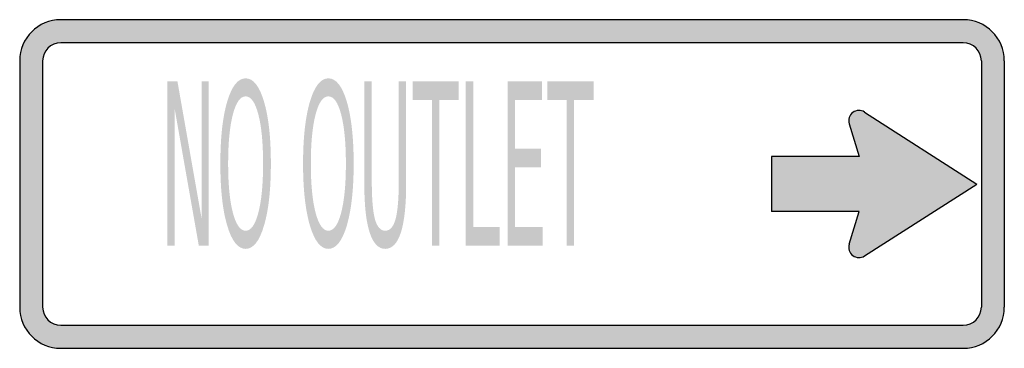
# Model space of a CAD drawing. Header units: inches. Extents: x -0.5 to 0.5, y -0.17 to 0.17.
import ezdxf

# ---------------------------------------------------------------- set-up
doc = ezdxf.new("R2010")
doc.units = ezdxf.units.IN
doc.header["$MEASUREMENT"] = 0

msp = doc.modelspace()

# ---------------------------------------------------------------- hatches: boundary and pattern name
h = msp.add_hatch(color=7)
h.paths.add_polyline_path([(0.4583, -0.1667), (-0.4583, -0.1667), (-0.464, -0.1663), (-0.4693, -0.1652), (-0.4745, -0.1633), (-0.4793, -0.161), (-0.4838, -0.158), (-0.4878, -0.1545), (-0.4913, -0.1505), (-0.4943, -0.146), (-0.4967, -0.1412), (-0.4985, -0.136), (-0.4997, -0.1307), (-0.5, -0.125), (-0.5, 0.125), (-0.4997, 0.1307), (-0.4985, 0.136), (-0.4967, 0.1412), (-0.4943, 0.146), (-0.4913, 0.1505), (-0.4878, 0.1545), (-0.4838, 0.158), (-0.4793, 0.161), (-0.4745, 0.1633), (-0.4693, 0.1652), (-0.464, 0.1663), (-0.4583, 0.1667), (0.4583, 0.1667), (0.464, 0.1663), (0.4693, 0.1652), (0.4745, 0.1633), (0.4793, 0.161), (0.4838, 0.158), (0.4878, 0.1545), (0.4913, 0.1505), (0.4943, 0.146), (0.4967, 0.1412), (0.4985, 0.136), (0.4997, 0.1307), (0.5, 0.125), (0.5, -0.125), (0.4997, -0.1307), (0.4985, -0.136), (0.4967, -0.1412), (0.4943, -0.146), (0.4913, -0.1505), (0.4878, -0.1545), (0.4838, -0.158), (0.4793, -0.161), (0.4745, -0.1633), (0.4693, -0.1652), (0.464, -0.1663), (0.4583, -0.1667)])
h.paths.add_polyline_path([(-0.4767, 0.125), (-0.4765, 0.1275), (-0.476, 0.1298), (-0.4742, 0.1343), (-0.4713, 0.138), (-0.4677, 0.1408), (-0.4632, 0.1427), (-0.4608, 0.1432), (-0.4583, 0.1433), (0.4583, 0.1433), (0.4608, 0.1432), (0.4632, 0.1427), (0.4677, 0.1408), (0.4713, 0.138), (0.4742, 0.1343), (0.476, 0.1298), (0.4765, 0.1275), (0.4767, 0.125), (0.4767, -0.125), (0.4765, -0.1275), (0.476, -0.1298), (0.4742, -0.1343), (0.4713, -0.138), (0.4677, -0.1408), (0.4632, -0.1427), (0.4608, -0.1432), (0.4583, -0.1433), (-0.4583, -0.1433), (-0.4608, -0.1432), (-0.4632, -0.1427), (-0.4677, -0.1408), (-0.4713, -0.138), (-0.4742, -0.1343), (-0.476, -0.1298), (-0.4765, -0.1275), (-0.4767, -0.125), (-0.4767, 0.125)], flags=0)
for points in [[(-0.35, 0.1042), (-0.3398, 0.1042), (-0.3152, -0.0353), (-0.3152, 0.1042), (-0.308, 0.1042), (-0.308, -0.0625), (-0.3181, -0.0625), (-0.3427, 0.0769), (-0.3427, -0.0625), (-0.35, -0.0625), (-0.35, 0.1042)], [(-0.101, 0.1042), (-0.0541, 0.1042), (-0.0541, 0.0852), (-0.0738, 0.0852), (-0.0738, -0.0625), (-0.0813, -0.0625), (-0.0813, 0.0852), (-0.101, 0.0852), (-0.101, 0.1042)], [(-0.0469, 0.1042), (-0.0394, 0.1042), (-0.0394, -0.0435), (-0.0124, -0.0435), (-0.0124, -0.0625), (-0.0469, -0.0625), (-0.0469, 0.1042)], [(-0.0045, 0.1042), (0.0305, 0.1042), (0.0305, 0.0852), (0.003, 0.0852), (0.003, 0.0358), (0.0294, 0.0358), (0.0294, 0.0169), (0.003, 0.0169), (0.003, -0.0435), (0.0312, -0.0435), (0.0312, -0.0625), (-0.0045, -0.0625), (-0.0045, 0.1042)], [(0.0359, 0.1042), (0.0828, 0.1042), (0.0828, 0.0852), (0.0631, 0.0852), (0.0631, -0.0625), (0.0556, -0.0625), (0.0556, 0.0852), (0.0359, 0.0852), (0.0359, 0.1042)], [(0.358, 0.073), (0.4722, 0), (0.358, -0.073), (0.3562, -0.074), (0.3542, -0.0745), (0.352, -0.0747), (0.35, -0.0743), (0.348, -0.0737), (0.3462, -0.0725), (0.3445, -0.071), (0.3433, -0.0693), (0.3425, -0.0675), (0.342, -0.0653), (0.342, -0.0633), (0.3425, -0.0612), (0.3527, -0.0278), (0.2637, -0.0278), (0.2637, 0.0278), (0.3527, 0.0278), (0.3425, 0.0612), (0.342, 0.0633), (0.342, 0.0653), (0.3425, 0.0675), (0.3433, 0.0693), (0.3445, 0.071), (0.3462, 0.0725), (0.348, 0.0737), (0.35, 0.0743), (0.352, 0.0747), (0.3542, 0.0745), (0.3562, 0.074), (0.358, 0.073)]]:
    msp.add_hatch(color=7).paths.add_polyline_path(points)
h = msp.add_hatch(color=7)
edge = h.paths.add_edge_path()
edge.add_spline(control_points=[(-0.2705, 0.1072), (-0.2627, 0.1072), (-0.2565, 0.0993), (-0.2519, 0.0837), (-0.2472, 0.068), (-0.2449, 0.047), (-0.2449, 0.0206), (-0.2449, -0.0056), (-0.2472, -0.0266), (-0.2519, -0.0423), (-0.2565, -0.0579), (-0.2627, -0.0658), (-0.2705, -0.0658), (-0.2783, -0.0658), (-0.2846, -0.0579), (-0.2892, -0.0423), (-0.2939, -0.0267), (-0.2962, -0.0057), (-0.2962, 0.0206), (-0.2962, 0.047), (-0.2939, 0.068), (-0.2892, 0.0837), (-0.2846, 0.0993), (-0.2783, 0.1072), (-0.2705, 0.1072)], knot_values=[0, 0, 0, 0, 1, 1, 1, 2, 2, 2, 3, 3, 3, 4, 4, 4, 5, 5, 5, 6, 6, 6, 7, 7, 7, 8, 8, 8, 8], degree=3, periodic=0)
edge = h.paths.add_edge_path(flags=0)
edge.add_spline(control_points=[(-0.2705, 0.0889), (-0.276, 0.0889), (-0.2803, 0.0828), (-0.2835, 0.0705), (-0.2867, 0.0583), (-0.2883, 0.0417), (-0.2883, 0.0206), (-0.2883, -0.0003), (-0.2867, -0.0169), (-0.2835, -0.0291), (-0.2803, -0.0413), (-0.276, -0.0474), (-0.2705, -0.0474), (-0.2651, -0.0474), (-0.2608, -0.0413), (-0.2576, -0.0291), (-0.2544, -0.0169), (-0.2528, -0.0003), (-0.2528, 0.0206), (-0.2528, 0.0417), (-0.2544, 0.0583), (-0.2576, 0.0705), (-0.2608, 0.0828), (-0.2651, 0.0889), (-0.2705, 0.0889)], knot_values=[0, 0, 0, 0, 1, 1, 1, 2, 2, 2, 3, 3, 3, 4, 4, 4, 5, 5, 5, 6, 6, 6, 7, 7, 7, 8, 8, 8, 8], degree=3, periodic=0)
h = msp.add_hatch(color=7)
edge = h.paths.add_edge_path()
edge.add_spline(control_points=[(-0.1865, 0.1072), (-0.1787, 0.1072), (-0.1725, 0.0993), (-0.1678, 0.0837), (-0.1632, 0.068), (-0.1608, 0.047), (-0.1608, 0.0206), (-0.1608, -0.0056), (-0.1632, -0.0266), (-0.1678, -0.0423), (-0.1725, -0.0579), (-0.1787, -0.0658), (-0.1865, -0.0658), (-0.1943, -0.0658), (-0.2005, -0.0579), (-0.2052, -0.0423), (-0.2098, -0.0267), (-0.2122, -0.0057), (-0.2122, 0.0206), (-0.2122, 0.047), (-0.2098, 0.068), (-0.2052, 0.0837), (-0.2005, 0.0993), (-0.1943, 0.1072), (-0.1865, 0.1072)], knot_values=[0, 0, 0, 0, 1, 1, 1, 2, 2, 2, 3, 3, 3, 4, 4, 4, 5, 5, 5, 6, 6, 6, 7, 7, 7, 8, 8, 8, 8], degree=3, periodic=0)
edge = h.paths.add_edge_path(flags=0)
edge.add_spline(control_points=[(-0.1865, 0.0889), (-0.1919, 0.0889), (-0.1963, 0.0828), (-0.1995, 0.0705), (-0.2027, 0.0583), (-0.2043, 0.0417), (-0.2043, 0.0206), (-0.2043, -0.0003), (-0.2027, -0.0169), (-0.1995, -0.0291), (-0.1963, -0.0413), (-0.1919, -0.0474), (-0.1865, -0.0474), (-0.181, -0.0474), (-0.1767, -0.0413), (-0.1735, -0.0291), (-0.1703, -0.0169), (-0.1687, -0.0003), (-0.1687, 0.0206), (-0.1687, 0.0417), (-0.1703, 0.0583), (-0.1735, 0.0705), (-0.1767, 0.0828), (-0.181, 0.0889), (-0.1865, 0.0889)], knot_values=[0, 0, 0, 0, 1, 1, 1, 2, 2, 2, 3, 3, 3, 4, 4, 4, 5, 5, 5, 6, 6, 6, 7, 7, 7, 8, 8, 8, 8], degree=3, periodic=0)
h = msp.add_hatch(color=7)
edge = h.paths.add_edge_path()
edge.add_line((-0.15, 0.1042), (-0.1424, 0.1042))
edge.add_line((-0.1424, 0.1042), (-0.1424, 0.0029))
edge.add_spline(control_points=[(-0.1424, 0.0029), (-0.1424, -0.015), (-0.1413, -0.0278), (-0.1392, -0.0357), (-0.137, -0.0435), (-0.1335, -0.0474), (-0.1287, -0.0474), (-0.1239, -0.0474), (-0.1204, -0.0435), (-0.1183, -0.0357), (-0.1161, -0.0278), (-0.115, -0.015), (-0.115, 0.0029)], knot_values=[0, 0, 0, 0, 1, 1, 1, 2, 2, 2, 3, 3, 3, 4, 4, 4, 4], degree=3, periodic=0)
edge.add_line((-0.115, 0.0029), (-0.115, 0.1042))
edge.add_line((-0.115, 0.1042), (-0.1075, 0.1042))
edge.add_line((-0.1075, 0.1042), (-0.1075, 0.0001))
edge.add_spline(control_points=[(-0.1075, 0.0001), (-0.1075, -0.0216), (-0.1093, -0.038), (-0.1128, -0.0491), (-0.1164, -0.0602), (-0.1217, -0.0658), (-0.1287, -0.0658), (-0.1357, -0.0658), (-0.141, -0.0602), (-0.1446, -0.0491), (-0.1482, -0.038), (-0.15, -0.0216), (-0.15, 0.0001)], knot_values=[0, 0, 0, 0, 1, 1, 1, 2, 2, 2, 3, 3, 3, 4, 4, 4, 4], degree=3, periodic=0)
edge.add_line((-0.15, 0.0001), (-0.15, 0.1042))

# ---------------------------------------------------------------- linework, layer by layer
at = {"color": 7}
for p, q in [((0.4583, 0.1667), (-0.4583, 0.1667)), ((0.4583, 0.1433), (-0.4583, 0.1433)), ((-0.5, 0.125), (-0.5, -0.125)), ((-0.4767, 0.125), (-0.4767, -0.125)), ((0.4767, 0.125), (0.4767, -0.125)), ((0.5, 0.125), (0.5, -0.125)), ((0.3581, 0.073), (0.4722, 0)), ((0.3425, 0.0612), (0.3527, 0.0278)), ((0.3527, 0.0278), (0.2636, 0.0278)), ((0.2636, 0.0278), (0.2636, -0.0278)), ((0.3581, -0.073), (0.4722, 0)), ((0.3527, -0.0278), (0.2636, -0.0278)), ((0.3425, -0.0612), (0.3527, -0.0278)), ((-0.4583, -0.1433), (0.4583, -0.1433)), ((-0.4583, -0.1667), (0.4583, -0.1667))]:
    msp.add_line(p, q, dxfattribs=at)
for points in [[(-0.4583, 0.1667), (-0.4813, 0.1667), (-0.5, 0.148), (-0.5, 0.125)], [(0.5, 0.125), (0.5, 0.148), (0.4813, 0.1667), (0.4583, 0.1667)], [(-0.4583, 0.1433), (-0.4685, 0.1433), (-0.4767, 0.1351), (-0.4767, 0.125)], [(0.4767, 0.125), (0.4767, 0.1351), (0.4685, 0.1433), (0.4583, 0.1433)], [(-0.5, -0.125), (-0.5, -0.148), (-0.4813, -0.1667), (-0.4583, -0.1667)], [(-0.4767, -0.125), (-0.4767, -0.1351), (-0.4685, -0.1433), (-0.4583, -0.1433)], [(0.4583, -0.1667), (0.4813, -0.1667), (0.5, -0.148), (0.5, -0.125)], [(0.4583, -0.1433), (0.4685, -0.1433), (0.4767, -0.1351), (0.4767, -0.125)]]:
    msp.add_open_spline(points, degree=3, dxfattribs=at)
for points in [[(0.358, 0.073), (0.3544, 0.0754), (0.3496, 0.0752), (0.3461, 0.0725), (0.3427, 0.0699), (0.3412, 0.0654), (0.3425, 0.0612)], [(0.3425, -0.0612), (0.3412, -0.0654), (0.3427, -0.0699), (0.3461, -0.0725), (0.3496, -0.0752), (0.3544, -0.0754), (0.358, -0.073)]]:
    msp.add_open_spline(points, degree=3, knots=[0, 0, 0, 0, 1, 1, 1, 2, 2, 2, 2], dxfattribs=at)

doc.saveas('drawing.dxf')
